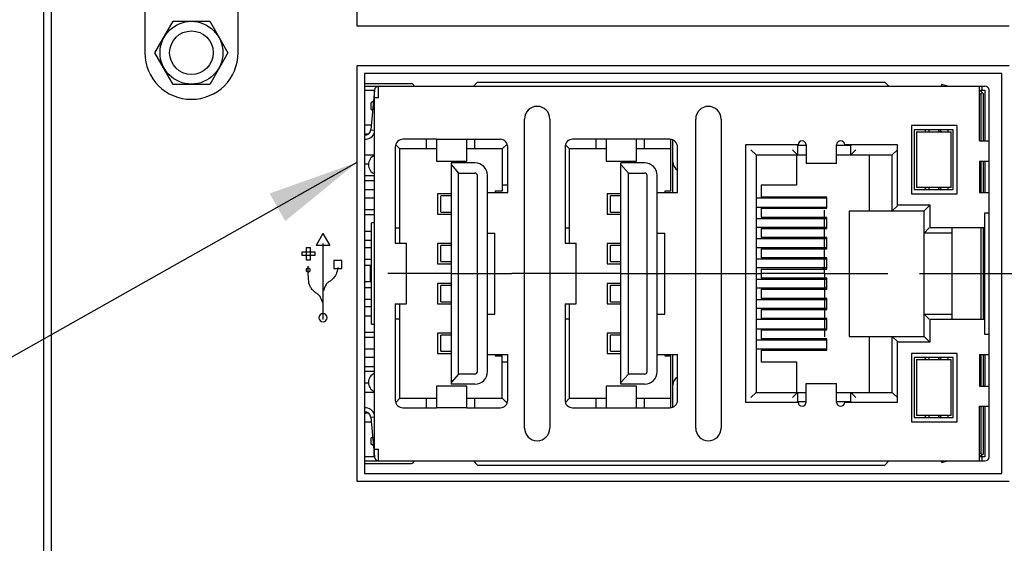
# Model space of a CAD drawing. Header units: inches. Extents: x 0.2 to 16.8, y 0.2 to 10.8.
# Tile 14 of 28: x 7.5 to 9.5, y 5.4 to 6.4. Entities that reach past the tile are written whole.
import ezdxf

# ---------------------------------------------------------------- set-up
doc = ezdxf.new("R2010")
doc.units = ezdxf.units.IN
doc.header["$LTSCALE"] = 0.935
doc.header["$MEASUREMENT"] = 0
doc.linetypes.add('CENTER', pattern=[0.6, 0.375, -0.075, 0.075, -0.075])
doc.layers.get('0').update_dxf_attribs({"linetype": 'CONTINUOUS'})
for name, color, linetype in [('DEFAULT_1', 7, 'CENTER'), ('DETAIL', 7, 'CONTINUOUS'), ('DIMENSIONS', 7, 'CONTINUOUS')]:
    doc.layers.add(name, color=color, linetype=linetype)
doc.styles.get("Standard").update_dxf_attribs({"font": 'txt', "width": 0.8})
doc.dimstyles.new('DIMSTYLE_1', dxfattribs={"dimtxt": 0.125, "dimasz": 0.18, "dimexe": 0.125, "dimexo": 0.0625, "dimgap": 0.09, "dimtad": 0, "dimtih": 1, "dimtoh": 1, "dimdec": 3, "dimzin": 4, "dimdsep": 46, "dimtxsty": 'STANDARD', "dimblk": '_FILLED', "dimblk1": '_FILLED', "dimblk2": '_FILLED', "dimcen": 0.09, "dimadec": 0, "dimazin": 0, "dimtp": 0.001, "dimtm": 0.001, "dimtfac": 1, "dimtdec": 3, "dimtofl": 0, "dimtmove": 0, "dimatfit": 3, "dimldrblk": '_FILLED', "dimfxl": 1, "dimtolj": 1, "dimtzin": 4, "dimarcsym": 0})
doc.dimstyles.get("Standard").update_dxf_attribs({"dimtxt": 0.125, "dimasz": 0.18, "dimexe": 0.125, "dimexo": 0.0625, "dimgap": 0.09, "dimtad": 0, "dimtih": 1, "dimtoh": 1, "dimdec": 3, "dimzin": 4, "dimdsep": 46, "dimtxsty": 'STANDARD', "dimblk": '_FILLED', "dimblk1": '_FILLED', "dimblk2": '_FILLED', "dimcen": 0.09, "dimadec": 0, "dimazin": 0, "dimtol": 1, "dimtp": 0.01, "dimtm": 0.01, "dimtfac": 1, "dimtdec": 3, "dimtofl": 0, "dimtmove": 0, "dimatfit": 3, "dimldrblk": '_FILLED', "dimfxl": 1, "dimtolj": 1, "dimtzin": 4, "dimarcsym": 0})

# ---------------------------------------------------------------- blocks, each defined once
blk = doc.blocks.new('*D5')
at = {"layer": 'DIMENSIONS', "color": 2, "linetype": 'CONTINUOUS'}
blk.add_line((9.3024, 5.9013), (11.4404, 5.9013), dxfattribs=at)
at = {"layer": 'DIMENSIONS', "color": 2, "linetype": 'CONTINUOUS', "insert": (11.5029, 5.9638), "char_height": 0.125, "width": 1.225, "attachment_point": 1, "line_spacing_factor": 0.9}
blk.add_mtext('2.642{\\Ftxt.shx;\\W1.000000;\\H0.125000; }[67.1]', dxfattribs=at)
blk = doc.blocks.new('_FILLED')
at = {"color": 0, "linetype": 'BYBLOCK'}
blk.add_solid([(0, 0), (-1, 0.174), (-1, -0.174)], dxfattribs=at)
blk = doc.blocks.new('*D6')
at = {"layer": 'DIMENSIONS', "color": 2, "linetype": 'CONTINUOUS'}
blk.add_line((9.3019, 6.8002), (11.4404, 6.8002), dxfattribs=at)
at = {"layer": 'DIMENSIONS', "color": 2, "linetype": 'CONTINUOUS', "insert": (11.5029, 6.8627), "char_height": 0.125, "width": 1.325, "attachment_point": 1, "line_spacing_factor": 0.9}
blk.add_mtext('3.541{\\Ftxt.shx;\\W1.000000;\\H0.125000; }[89.94]', dxfattribs=at)
blk = doc.blocks.new('*D7')
at = {"layer": 'DIMENSIONS', "color": 2, "linetype": 'CONTINUOUS'}
blk.add_line((9.1023, 7.3088), (11.4404, 7.3088), dxfattribs=at)
at = {"layer": 'DIMENSIONS', "color": 2, "linetype": 'CONTINUOUS', "insert": (11.5029, 7.3713), "char_height": 0.125, "width": 1.425, "attachment_point": 1, "line_spacing_factor": 0.9}
blk.add_mtext('4.049{\\Ftxt.shx;\\W1.000000;\\H0.125000; }[102.86]', dxfattribs=at)
blk = doc.blocks.new('*D8')
at = {"layer": 'DIMENSIONS', "color": 2, "linetype": 'CONTINUOUS'}
blk.add_line((7.6777, 6.8198), (6.8708, 6.8198), dxfattribs=at)
at = {"layer": 'DIMENSIONS', "color": 2, "linetype": 'CONTINUOUS', "insert": (6.8083, 6.8823), "char_height": 0.125, "width": 1.325, "attachment_point": 3, "line_spacing_factor": 0.9}
blk.add_mtext('3.560{\\Ftxt.shx;\\W1.000000;\\H0.125000; }[90.43]', dxfattribs=at)

msp = doc.modelspace()

# ---------------------------------------------------------------- linework, layer by layer
at = {"color": 7, "linetype": 'CONTINUOUS'}
for p, q in [((7.5733, 8.2021), (7.5733, 3.1351)), ((7.5883, 8.1671), (7.5883, 3.1701)), ((8.1918, 7.2102), (8.1918, 6.3902)), ((7.7733, 6.4751), (7.7733, 6.3373)), ((7.9573, 6.3373), (7.9573, 6.4298)), ((7.7931, 6.3373), (7.8292, 6.3998)), ((7.8292, 6.3998), (7.9014, 6.3998)), ((7.9014, 6.3998), (7.9374, 6.3373)), ((8.1918, 6.3902), (9.4798, 6.3902)), ((7.8292, 6.2748), (7.7931, 6.3373)), ((7.9374, 6.3373), (7.9014, 6.2748)), ((8.1918, 6.3113), (8.1918, 5.4913)), ((9.4798, 6.3113), (8.1918, 6.3113)), ((8.2068, 6.2963), (8.2068, 5.5063)), ((9.4648, 6.2963), (8.2068, 6.2963)), ((8.4298, 6.2793), (8.4218, 6.2713)), ((8.4298, 6.2793), (9.2338, 6.2793)), ((9.2338, 6.2793), (9.2418, 6.2713)), ((9.4648, 5.5063), (9.4648, 6.2963)), ((7.9014, 6.2748), (7.8292, 6.2748)), ((8.2068, 6.2763), (8.2998, 6.2763)), ((8.2068, 6.2713), (9.4318, 6.2713)), ((8.2068, 6.2633), (8.2267, 6.2633)), ((8.2267, 6.2633), (8.2197, 6.1852)), ((8.2258, 6.2623), (8.2258, 6.2525)), ((8.2268, 5.5393), (8.2268, 6.2633)), ((8.2348, 6.2483), (8.2348, 6.2713)), ((9.346, 6.2713), (9.3468, 6.2743)), ((9.3578, 6.2713), (9.3468, 6.2743)), ((9.4208, 6.1633), (9.4208, 6.2713)), ((9.4208, 6.2633), (9.4318, 6.2633)), ((9.4238, 6.2613), (9.4208, 6.2613)), ((9.4238, 6.2613), (9.4288, 6.2563)), ((9.4263, 6.2588), (9.4238, 6.2563)), ((9.4258, 6.2713), (9.4258, 6.2633)), ((9.4318, 6.2633), (9.4318, 6.1633)), ((9.4398, 5.5393), (9.4398, 6.2633)), ((8.2248, 6.2416), (8.2198, 6.2383)), ((8.2348, 6.2483), (8.2268, 6.2483)), ((9.4208, 6.2563), (9.4238, 6.2563)), ((9.4238, 6.2563), (9.4238, 6.1633)), ((9.4288, 6.1633), (9.4288, 6.2563)), ((8.2198, 6.2253), (8.2198, 6.2383)), ((8.2198, 6.2253), (8.2233, 6.2253)), ((8.5228, 5.5962), (8.5228, 6.2063)), ((8.5728, 6.2063), (8.5728, 5.5963)), ((8.8608, 5.5963), (8.8608, 6.2063)), ((8.9108, 6.2063), (8.9108, 5.5963)), ((8.2205, 6.1943), (8.2068, 6.1943)), ((8.2197, 6.1852), (8.2268, 6.1845)), ((9.2868, 6.1938), (9.2868, 6.0588)), ((9.3768, 6.1938), (9.2868, 6.1938)), ((9.2923, 6.1853), (9.2923, 6.0673)), ((9.3693, 6.1853), (9.2923, 6.1853)), ((9.2963, 6.1813), (9.2963, 6.0713)), ((9.2963, 6.1813), (9.3653, 6.1813)), ((9.3208, 6.1853), (9.3208, 6.1813)), ((9.3408, 6.1813), (9.3408, 6.1853)), ((9.3433, 6.1853), (9.3433, 6.1813)), ((9.3583, 6.1853), (9.3583, 6.1813)), ((9.3653, 6.0713), (9.3653, 6.1813)), ((9.3693, 6.0673), (9.3693, 6.1853)), ((9.3768, 6.0588), (9.3768, 6.1938)), ((8.214, 6.1763), (8.2068, 6.1763)), ((8.2268, 6.1763), (8.2248, 6.1763)), ((8.3488, 6.1663), (8.2828, 6.1663)), ((8.3293, 6.1473), (8.3293, 6.1663)), ((8.3488, 6.1663), (8.3488, 6.1233)), ((8.3488, 6.1663), (8.4747, 6.1663)), ((8.4088, 6.1233), (8.4088, 6.1663)), ((8.4243, 6.1663), (8.4243, 6.1473)), ((8.8098, 6.1663), (8.6178, 6.1663)), ((8.6643, 6.1473), (8.6643, 6.1663)), ((8.6838, 6.1663), (8.6838, 6.1233)), ((8.7438, 6.1233), (8.7438, 6.1663)), ((8.7593, 6.1663), (8.7593, 6.1473)), ((8.8118, 6.0638), (8.8118, 6.1659)), ((8.8158, 6.0613), (8.8158, 6.1648)), ((9.4208, 6.1633), (9.4398, 6.1633)), ((8.2678, 6.1513), (8.2678, 5.9613)), ((8.2685, 6.1556), (8.2768, 6.1473)), ((8.2768, 5.9613), (8.2768, 6.1473)), ((8.3488, 6.1473), (8.2768, 6.1473)), ((8.4788, 6.1473), (8.4088, 6.1473)), ((8.4885, 6.157), (8.4788, 6.1473)), ((8.4788, 6.1473), (8.4788, 6.0638)), ((8.4898, 6.0613), (8.4898, 6.1513)), ((8.6028, 6.1513), (8.6028, 5.9613)), ((8.6035, 6.1556), (8.6118, 6.1473)), ((8.6118, 5.9613), (8.6118, 6.1473)), ((8.6838, 6.1473), (8.6118, 6.1473)), ((8.8118, 6.1473), (8.7438, 6.1473)), ((8.8248, 6.0613), (8.8248, 6.1513)), ((8.9588, 6.1553), (8.9588, 5.6473)), ((9.0628, 6.1553), (8.9588, 6.1553)), ((8.9698, 6.1458), (8.9798, 6.1358)), ((9.0518, 6.1458), (9.0618, 6.1358)), ((9.0603, 6.1552), (9.0616, 6.1539)), ((9.0616, 6.1539), (9.0618, 6.1538)), ((9.0618, 6.1538), (9.0618, 6.1358)), ((9.0788, 6.1538), (9.0618, 6.1538)), ((9.0788, 6.1553), (9.0788, 6.1183)), ((9.1388, 6.1183), (9.1388, 6.1553)), ((9.1668, 6.1538), (9.1388, 6.1538)), ((9.2588, 6.1553), (9.1548, 6.1553)), ((9.1668, 6.1538), (9.1682, 6.1552)), ((9.1668, 6.1358), (9.1668, 6.1538)), ((9.1768, 6.1458), (9.1668, 6.1358)), ((9.2588, 6.1458), (9.2488, 6.1358)), ((9.2588, 6.0363), (9.2588, 6.1553)), ((8.2268, 6.1353), (8.2068, 6.1353)), ((8.3488, 6.1233), (8.4088, 6.1233)), ((8.6838, 6.1233), (8.7438, 6.1233)), ((8.9798, 6.1358), (8.9798, 5.6668)), ((8.9798, 6.1358), (9.0788, 6.1358)), ((9.0598, 6.1358), (9.0598, 6.0758)), ((9.1388, 6.1358), (9.2488, 6.1358)), ((9.2038, 6.0253), (9.2038, 6.1358)), ((9.2488, 6.0253), (9.2488, 6.1358)), ((9.4208, 6.1233), (9.4208, 6.0613)), ((9.4208, 6.1233), (9.4398, 6.1233)), ((9.4238, 6.1233), (9.4238, 6.0613)), ((9.4288, 6.0613), (9.4288, 6.1233)), ((9.4318, 6.1233), (9.4318, 6.0613)), ((8.2149, 6.1173), (8.2068, 6.1173)), ((8.3778, 6.1198), (8.3778, 5.6828)), ((8.4248, 6.1198), (8.3778, 6.1198)), ((8.3778, 6.1164), (8.3928, 6.0998)), ((8.7128, 5.6828), (8.7128, 6.1198)), ((8.7598, 6.1198), (8.7128, 6.1198)), ((8.7128, 6.1164), (8.7278, 6.0998)), ((9.1388, 6.1183), (9.0788, 6.1183)), ((8.2268, 6.0943), (8.2068, 6.0943)), ((8.2068, 6.0853), (8.2268, 6.0853)), ((8.3928, 5.7028), (8.3928, 6.0998)), ((8.3928, 6.0998), (8.4248, 6.0998)), ((8.4298, 5.7078), (8.4298, 6.0948)), ((8.4498, 5.7078), (8.4498, 6.0948)), ((8.7278, 5.7028), (8.7278, 6.0998)), ((8.7278, 6.0998), (8.7598, 6.0998)), ((8.7648, 5.7078), (8.7648, 6.0948)), ((8.7848, 5.7078), (8.7848, 6.0948)), ((8.2068, 6.0673), (8.2268, 6.0673)), ((8.4788, 6.0763), (8.4898, 6.0763)), ((8.9898, 6.0758), (8.9898, 6.0523)), ((9.0598, 6.0758), (8.9898, 6.0758)), ((9.2923, 6.0673), (9.3693, 6.0673)), ((9.3653, 6.0713), (9.2963, 6.0713)), ((9.3208, 6.0713), (9.3208, 6.0673)), ((9.3408, 6.0673), (9.3408, 6.0713)), ((9.3433, 6.0713), (9.3433, 6.0673)), ((9.3583, 6.0713), (9.3583, 6.0673)), ((8.2268, 6.0503), (8.2068, 6.0503)), ((8.3508, 6.0588), (8.3508, 6.0188)), ((8.3778, 6.0588), (8.3508, 6.0588)), ((8.3578, 6.0228), (8.3578, 6.0548)), ((8.3778, 6.0548), (8.3578, 6.0548)), ((8.4498, 6.0613), (8.4898, 6.0613)), ((8.4648, 6.0638), (8.4648, 6.0613)), ((8.4788, 6.0638), (8.4648, 6.0638)), ((8.6858, 6.0588), (8.6858, 6.0188)), ((8.7128, 6.0588), (8.6858, 6.0588)), ((8.6928, 6.0228), (8.6928, 6.0548)), ((8.7128, 6.0548), (8.6928, 6.0548)), ((8.7848, 6.0613), (8.8248, 6.0613)), ((8.7998, 6.0638), (8.7998, 6.0613)), ((8.8118, 6.0638), (8.7998, 6.0638)), ((9.1198, 6.0503), (8.9798, 6.0503)), ((9.1198, 6.0523), (8.9898, 6.0523)), ((9.1124, 6.0503), (9.1124, 6.0523)), ((9.1198, 6.0303), (9.1198, 6.0523)), ((9.2868, 6.0588), (9.3768, 6.0588)), ((9.4208, 6.0613), (9.4398, 6.0613)), ((8.2268, 6.0273), (8.2068, 6.0273)), ((8.9798, 6.0323), (9.1198, 6.0323)), ((8.9898, 6.0303), (8.9898, 6.0123)), ((8.9898, 6.0303), (9.1198, 6.0303)), ((9.1124, 6.0303), (9.1124, 6.0323)), ((9.2588, 6.0353), (9.2488, 6.0253)), ((9.3238, 6.0363), (9.2588, 6.0363)), ((9.3118, 6.0253), (9.3218, 6.0353)), ((9.3238, 5.9913), (9.3238, 6.0363)), ((8.2268, 6.0173), (8.2068, 6.0173)), ((8.3508, 6.0188), (8.3778, 6.0188)), ((8.3578, 6.0228), (8.3778, 6.0228)), ((8.6858, 6.0188), (8.7128, 6.0188)), ((8.6928, 6.0228), (8.7128, 6.0228)), ((8.9798, 6.0103), (9.1198, 6.0103)), ((9.1198, 6.0123), (8.9898, 6.0123)), ((9.1124, 6.0103), (9.1124, 6.0123)), ((9.1198, 5.9903), (9.1198, 6.0123)), ((9.1638, 6.0253), (9.1638, 5.7773)), ((9.1638, 6.0253), (9.3118, 6.0253)), ((9.3118, 5.7773), (9.3118, 6.0253)), ((9.4318, 5.7813), (9.4318, 6.0213)), ((9.4318, 6.0213), (9.4398, 6.0213)), ((8.2208, 5.8013), (8.2208, 6.0013)), ((8.2268, 6.0013), (8.2208, 6.0013)), ((8.2678, 5.9913), (8.2768, 5.9913)), ((8.6028, 5.9913), (8.6118, 5.9913)), ((9.1198, 5.9923), (8.9798, 5.9923)), ((8.9898, 5.9903), (8.9898, 5.9723)), ((8.9898, 5.9903), (9.1198, 5.9903)), ((9.1124, 5.9903), (9.1124, 5.9923)), ((9.3218, 5.9913), (9.3118, 5.9813)), ((9.4318, 5.9913), (9.3238, 5.9913)), ((9.3668, 5.8113), (9.3668, 5.9913)), ((9.4238, 5.9913), (9.4238, 5.8113)), ((9.4288, 5.8113), (9.4288, 5.9913)), ((8.2068, 5.9853), (8.2208, 5.9853)), ((8.2068, 5.9673), (8.2208, 5.9673)), ((8.4498, 5.9813), (8.4645, 5.9813)), ((8.4645, 5.8213), (8.4645, 5.9813)), ((8.7848, 5.9813), (8.7995, 5.9813)), ((8.7995, 5.8213), (8.7995, 5.9813)), ((8.9798, 5.9703), (9.1198, 5.9703)), ((9.1198, 5.9723), (8.9898, 5.9723)), ((9.1124, 5.9703), (9.1124, 5.9723)), ((9.1198, 5.9503), (9.1198, 5.9723)), ((9.3668, 5.9813), (9.3118, 5.9813)), ((8.2208, 5.9523), (8.2068, 5.9523)), ((8.2678, 5.9613), (8.2899, 5.9613)), ((8.2899, 5.8413), (8.2899, 5.9613)), ((8.3508, 5.9608), (8.3508, 5.9208)), ((8.3778, 5.9608), (8.3508, 5.9608)), ((8.3578, 5.9248), (8.3578, 5.9568)), ((8.3778, 5.9568), (8.3578, 5.9568)), ((8.6028, 5.9613), (8.6249, 5.9613)), ((8.6249, 5.8413), (8.6249, 5.9613)), ((8.6858, 5.9608), (8.6858, 5.9208)), ((8.7128, 5.9608), (8.6858, 5.9608)), ((8.6928, 5.9248), (8.6928, 5.9568)), ((8.7128, 5.9568), (8.6928, 5.9568)), ((9.1198, 5.9523), (8.9798, 5.9523)), ((8.9898, 5.9503), (8.9898, 5.9323)), ((8.9898, 5.9503), (9.1198, 5.9503)), ((9.1124, 5.9503), (9.1124, 5.9523)), ((8.2208, 5.9293), (8.2068, 5.9293)), ((8.9798, 5.9303), (9.1198, 5.9303)), ((9.1198, 5.9323), (8.9898, 5.9323)), ((9.1124, 5.9303), (9.1124, 5.9323)), ((9.1198, 5.9103), (9.1198, 5.9323)), ((8.2208, 5.9173), (8.2068, 5.9173)), ((8.2187, 5.8853), (8.2187, 5.9173)), ((8.3508, 5.9208), (8.3778, 5.9208)), ((8.3578, 5.9248), (8.3778, 5.9248)), ((8.6858, 5.9208), (8.7128, 5.9208)), ((8.6928, 5.9248), (8.7128, 5.9248)), ((9.1198, 5.9123), (8.9798, 5.9123)), ((8.9898, 5.9103), (8.9898, 5.8923)), ((8.9898, 5.9103), (9.1198, 5.9103)), ((9.1124, 5.9103), (9.1124, 5.9123)), ((8.9798, 5.8903), (9.1198, 5.8903)), ((9.1198, 5.8923), (8.9898, 5.8923)), ((9.1124, 5.8903), (9.1124, 5.8923)), ((9.1198, 5.8703), (9.1198, 5.8923)), ((8.2068, 5.8853), (8.2208, 5.8853)), ((8.2208, 5.8733), (8.2068, 5.8733)), ((8.3508, 5.8818), (8.3508, 5.8418)), ((8.3778, 5.8818), (8.3508, 5.8818)), ((8.3578, 5.8458), (8.3578, 5.8778)), ((8.3778, 5.8778), (8.3578, 5.8778)), ((8.6858, 5.8818), (8.6858, 5.8418)), ((8.7128, 5.8818), (8.6858, 5.8818)), ((8.6928, 5.8458), (8.6928, 5.8778)), ((8.7128, 5.8778), (8.6928, 5.8778)), ((9.1198, 5.8723), (8.9798, 5.8723)), ((8.9898, 5.8703), (8.9898, 5.8523)), ((8.9898, 5.8703), (9.1198, 5.8703)), ((9.1124, 5.8703), (9.1124, 5.8723)), ((9.1198, 5.8523), (8.9898, 5.8523)), ((9.1124, 5.8503), (9.1124, 5.8523)), ((9.1198, 5.8303), (9.1198, 5.8523)), ((8.2208, 5.8503), (8.2068, 5.8503)), ((8.2208, 5.8353), (8.2068, 5.8353)), ((8.2678, 5.8413), (8.2678, 5.6513)), ((8.2678, 5.8413), (8.2899, 5.8413)), ((8.2768, 5.6553), (8.2768, 5.8413)), ((8.3508, 5.8418), (8.3778, 5.8418)), ((8.3578, 5.8458), (8.3778, 5.8458)), ((8.6028, 5.8413), (8.6028, 5.6513)), ((8.6028, 5.8413), (8.6249, 5.8413)), ((8.6118, 5.6553), (8.6118, 5.8413)), ((8.6858, 5.8418), (8.7128, 5.8418)), ((8.6928, 5.8458), (8.7128, 5.8458)), ((8.9798, 5.8503), (9.1198, 5.8503)), ((9.1198, 5.8323), (8.9798, 5.8323)), ((9.1124, 5.8303), (9.1124, 5.8323)), ((8.2208, 5.8173), (8.2068, 5.8173)), ((8.4498, 5.8213), (8.4645, 5.8213)), ((8.7848, 5.8213), (8.7995, 5.8213)), ((8.9898, 5.8303), (8.9898, 5.8123)), ((8.9898, 5.8303), (9.1198, 5.8303)), ((9.1198, 5.8123), (8.9898, 5.8123)), ((9.1124, 5.8103), (9.1124, 5.8123)), ((9.1198, 5.7903), (9.1198, 5.8123)), ((9.3118, 5.8213), (9.3668, 5.8213)), ((9.3118, 5.8213), (9.3218, 5.8113)), ((8.2208, 5.8013), (8.2268, 5.8013)), ((8.2768, 5.8113), (8.2678, 5.8113)), ((8.6118, 5.8113), (8.6028, 5.8113)), ((9.1198, 5.8103), (8.9798, 5.8103)), ((8.9798, 5.7923), (9.1198, 5.7923)), ((9.1124, 5.7903), (9.1124, 5.7923)), ((9.3238, 5.7663), (9.3238, 5.8113)), ((9.3238, 5.8113), (9.4318, 5.8113)), ((8.2068, 5.7853), (8.2268, 5.7853)), ((8.2268, 5.7753), (8.2068, 5.7753)), ((8.3508, 5.7838), (8.3508, 5.7438)), ((8.3778, 5.7838), (8.3508, 5.7838)), ((8.3578, 5.7478), (8.3578, 5.7798)), ((8.3778, 5.7798), (8.3578, 5.7798)), ((8.6858, 5.7838), (8.6858, 5.7438)), ((8.7128, 5.7838), (8.6858, 5.7838)), ((8.6928, 5.7478), (8.6928, 5.7798)), ((8.7128, 5.7798), (8.6928, 5.7798)), ((8.9898, 5.7903), (8.9898, 5.7723)), ((8.9898, 5.7903), (9.1198, 5.7903)), ((9.1638, 5.7773), (9.3118, 5.7773)), ((9.2038, 5.6668), (9.2038, 5.7773)), ((9.2488, 5.6668), (9.2488, 5.7773)), ((9.2588, 5.7673), (9.2488, 5.7773)), ((9.3218, 5.7673), (9.3118, 5.7773)), ((9.4398, 5.7813), (9.4318, 5.7813)), ((8.9798, 5.7703), (9.1198, 5.7703)), ((9.1198, 5.7723), (8.9898, 5.7723)), ((9.1124, 5.7703), (9.1124, 5.7723)), ((9.1198, 5.7503), (9.1198, 5.7723)), ((9.2588, 5.6473), (9.2588, 5.7663)), ((9.2588, 5.7663), (9.3238, 5.7663)), ((8.2268, 5.7523), (8.2068, 5.7523)), ((8.2268, 5.7353), (8.2068, 5.7353)), ((8.3508, 5.7438), (8.3778, 5.7438)), ((8.3578, 5.7478), (8.3778, 5.7478)), ((8.4498, 5.7413), (8.4898, 5.7413)), ((8.4648, 5.7413), (8.4648, 5.7388)), ((8.4648, 5.7388), (8.4788, 5.7388)), ((8.4788, 5.6553), (8.4788, 5.7388)), ((8.4898, 5.6513), (8.4898, 5.7413)), ((8.6858, 5.7438), (8.7128, 5.7438)), ((8.6928, 5.7478), (8.7128, 5.7478)), ((8.7848, 5.7413), (8.8248, 5.7413)), ((8.7998, 5.7413), (8.7998, 5.7388)), ((8.7998, 5.7388), (8.8118, 5.7388)), ((8.8118, 5.6366), (8.8118, 5.7388)), ((8.8158, 5.6377), (8.8158, 5.7413)), ((8.8248, 5.6513), (8.8248, 5.7413)), ((9.1198, 5.7523), (8.9798, 5.7523)), ((8.9898, 5.7503), (8.9898, 5.7268)), ((8.9898, 5.7503), (9.1198, 5.7503)), ((9.1124, 5.7503), (9.1124, 5.7523)), ((9.2868, 5.7438), (9.2868, 5.6088)), ((9.3768, 5.7438), (9.2868, 5.7438)), ((9.2923, 5.7353), (9.2923, 5.6173)), ((9.3693, 5.7353), (9.2923, 5.7353)), ((9.3208, 5.7353), (9.3208, 5.7313)), ((9.3408, 5.7313), (9.3408, 5.7353)), ((9.3433, 5.7353), (9.3433, 5.7313)), ((9.3583, 5.7353), (9.3583, 5.7313)), ((9.3693, 5.6173), (9.3693, 5.7353)), ((9.3768, 5.6088), (9.3768, 5.7438)), ((9.4208, 5.7413), (9.4398, 5.7413)), ((9.4208, 5.7413), (9.4208, 5.6793)), ((9.4238, 5.7413), (9.4238, 5.6793)), ((9.4288, 5.6793), (9.4288, 5.7413)), ((9.4318, 5.7413), (9.4318, 5.6793)), ((8.2268, 5.7173), (8.2068, 5.7173)), ((8.4898, 5.7263), (8.4788, 5.7263)), ((8.9898, 5.7268), (9.0598, 5.7268)), ((9.0598, 5.7268), (9.0598, 5.6668)), ((9.2963, 5.7313), (9.2963, 5.6213)), ((9.2963, 5.7313), (9.3653, 5.7313)), ((9.3653, 5.6213), (9.3653, 5.7313)), ((8.2068, 5.7083), (8.2268, 5.7083)), ((8.3928, 5.7028), (8.3778, 5.6861)), ((8.4248, 5.7028), (8.3928, 5.7028)), ((8.7278, 5.7028), (8.7128, 5.6861)), ((8.7598, 5.7028), (8.7278, 5.7028)), ((8.2068, 5.6853), (8.2149, 5.6853)), ((8.3488, 5.6793), (8.3488, 5.6362)), ((8.4088, 5.6793), (8.3488, 5.6793)), ((8.4248, 5.6828), (8.3778, 5.6828)), ((8.4088, 5.6362), (8.4088, 5.6793)), ((8.6838, 5.6793), (8.6838, 5.6362)), ((8.7438, 5.6793), (8.6838, 5.6793)), ((8.7598, 5.6828), (8.7128, 5.6828)), ((8.7438, 5.6362), (8.7438, 5.6793)), ((9.0788, 5.6473), (9.0788, 5.6843)), ((9.0788, 5.6843), (9.1388, 5.6843)), ((9.1388, 5.6473), (9.1388, 5.6843)), ((9.4208, 5.6793), (9.4398, 5.6793)), ((8.2068, 5.6673), (8.2268, 5.6673)), ((8.9798, 5.6668), (8.9698, 5.6568)), ((8.9798, 5.6668), (9.0788, 5.6668)), ((9.0518, 5.6568), (9.0618, 5.6668)), ((9.0618, 5.6668), (9.0618, 5.6488)), ((9.1388, 5.6668), (9.2488, 5.6668)), ((9.1668, 5.6488), (9.1668, 5.6668)), ((9.1768, 5.6568), (9.1668, 5.6668)), ((9.2488, 5.6668), (9.2588, 5.6568)), ((8.2685, 5.6469), (8.2768, 5.6553)), ((8.2768, 5.6553), (8.3488, 5.6553)), ((8.3293, 5.6362), (8.3293, 5.6553)), ((8.4088, 5.6553), (8.4788, 5.6553)), ((8.4243, 5.6553), (8.4243, 5.6362)), ((8.4885, 5.6455), (8.4788, 5.6553)), ((8.6035, 5.6469), (8.6118, 5.6553)), ((8.6118, 5.6553), (8.6838, 5.6553)), ((8.6643, 5.6362), (8.6643, 5.6553)), ((8.7438, 5.6553), (8.8118, 5.6553)), ((8.7593, 5.6553), (8.7593, 5.6362)), ((8.9588, 5.6473), (9.0628, 5.6473)), ((9.0603, 5.6473), (9.0616, 5.6486)), ((9.0616, 5.6486), (9.0618, 5.6488)), ((9.0618, 5.6488), (9.0788, 5.6488)), ((9.1388, 5.6488), (9.1668, 5.6488)), ((9.1548, 5.6473), (9.2588, 5.6473)), ((9.1682, 5.6473), (9.1668, 5.6488)), ((9.4208, 5.6393), (9.4398, 5.6393)), ((9.4208, 5.5313), (9.4208, 5.6393)), ((9.4238, 5.6393), (9.4238, 5.5463)), ((9.4288, 5.5463), (9.4288, 5.6393)), ((9.4318, 5.6393), (9.4318, 5.5393)), ((8.2068, 5.6263), (8.214, 5.6263)), ((8.2268, 5.618), (8.2197, 5.6173)), ((8.2197, 5.6173), (8.2267, 5.5393)), ((8.2248, 5.6263), (8.2268, 5.6263)), ((8.2828, 5.6362), (8.3488, 5.6362)), ((8.4088, 5.6362), (8.3488, 5.6362)), ((8.4088, 5.6362), (8.4747, 5.6362)), ((8.6178, 5.6362), (8.8097, 5.6362)), ((9.2923, 5.6173), (9.3693, 5.6173)), ((9.3653, 5.6213), (9.2963, 5.6213)), ((9.3208, 5.6213), (9.3208, 5.6173)), ((9.3408, 5.6173), (9.3408, 5.6213)), ((9.3433, 5.6213), (9.3433, 5.6173)), ((9.3583, 5.6213), (9.3583, 5.6173)), ((8.2068, 5.6083), (8.2205, 5.6083)), ((9.2868, 5.6088), (9.3768, 5.6088)), ((8.2198, 5.5643), (8.2198, 5.5773)), ((8.2233, 5.5773), (8.2198, 5.5773)), ((8.2248, 5.5609), (8.2198, 5.5643)), ((8.2258, 5.5403), (8.2258, 5.55)), ((8.2268, 5.5543), (8.2348, 5.5543)), ((8.2348, 5.5313), (8.2348, 5.5543)), ((9.4238, 5.5463), (9.4208, 5.5463)), ((9.4208, 5.5413), (9.4238, 5.5413)), ((9.4238, 5.5463), (9.4263, 5.5438)), ((9.4238, 5.5413), (9.4288, 5.5463)), ((8.2267, 5.5393), (8.2068, 5.5393)), ((8.2068, 5.5313), (9.4318, 5.5313)), ((8.2068, 5.5263), (8.2998, 5.5263)), ((8.4298, 5.5233), (8.4218, 5.5313)), ((8.4298, 5.5233), (9.2338, 5.5233)), ((9.2338, 5.5233), (9.2418, 5.5313)), ((9.3468, 5.5283), (9.346, 5.5313)), ((9.3468, 5.5283), (9.3578, 5.5313)), ((9.4318, 5.5393), (9.4208, 5.5393)), ((9.4258, 5.5393), (9.4258, 5.5313)), ((8.2068, 5.5063), (9.4648, 5.5063)), ((8.1918, 5.4913), (9.4798, 5.4913))]:
    msp.add_line(p, q, dxfattribs=at)
at = {"color": 40, "linetype": 'CONTINUOUS'}
for p, q in [((8.125, 5.9804), (8.1116, 5.9564)), ((8.125, 5.9804), (8.1382, 5.9564)), ((8.0925, 5.928), (8.0925, 5.953)), ((8.0925, 5.953), (8.0996, 5.953)), ((8.0996, 5.953), (8.0996, 5.928)), ((8.1382, 5.9564), (8.1116, 5.9564)), ((8.1252, 5.8104), (8.1252, 5.9604)), ((8.0836, 5.937), (8.0836, 5.944)), ((8.0836, 5.944), (8.1086, 5.944)), ((8.1086, 5.937), (8.0836, 5.937)), ((8.1086, 5.944), (8.1086, 5.937)), ((8.0996, 5.928), (8.0925, 5.928)), ((8.0959, 5.9069), (8.0959, 5.9159)), ((8.1463, 5.9271), (8.1463, 5.9111)), ((8.1623, 5.9271), (8.1463, 5.9271)), ((8.1463, 5.9111), (8.1623, 5.9111)), ((8.1539, 5.9091), (8.153, 5.9057)), ((8.1545, 5.9131), (8.1539, 5.9091)), ((8.1623, 5.9111), (8.1623, 5.9271)), ((8.096, 5.8997), (8.0959, 5.9069)), ((8.0962, 5.8939), (8.096, 5.8997)), ((8.0964, 5.8894), (8.0962, 5.8939)), ((8.0968, 5.8859), (8.0964, 5.8894)), ((8.1429, 5.8896), (8.1415, 5.8885)), ((8.1442, 5.8909), (8.1429, 5.8896)), ((8.1456, 5.8923), (8.1442, 5.8909)), ((8.147, 5.8939), (8.1456, 5.8923)), ((8.1483, 5.8956), (8.147, 5.8939)), ((8.1496, 5.8976), (8.1483, 5.8956)), ((8.1509, 5.8999), (8.1496, 5.8976)), ((8.152, 5.9026), (8.1509, 5.8999)), ((8.153, 5.9057), (8.152, 5.9026)), ((8.0971, 5.8831), (8.0968, 5.8859)), ((8.0977, 5.881), (8.0971, 5.8831)), ((8.0983, 5.8792), (8.0977, 5.881)), ((8.0989, 5.8775), (8.0983, 5.8792)), ((8.0996, 5.8758), (8.0989, 5.8775)), ((8.1004, 5.8743), (8.0996, 5.8758)), ((8.1014, 5.8728), (8.1004, 5.8743)), ((8.1023, 5.8715), (8.1014, 5.8728)), ((8.1033, 5.8701), (8.1023, 5.8715)), ((8.1044, 5.8689), (8.1033, 5.8701)), ((8.1274, 5.8715), (8.1259, 5.8671)), ((8.1287, 5.875), (8.1274, 5.8715)), ((8.13, 5.8777), (8.1287, 5.875)), ((8.1311, 5.8797), (8.13, 5.8777)), ((8.1322, 5.8812), (8.1311, 5.8797)), ((8.1334, 5.8824), (8.1322, 5.8812)), ((8.1344, 5.8833), (8.1334, 5.8824)), ((8.1355, 5.884), (8.1344, 5.8833)), ((8.1378, 5.8856), (8.1355, 5.884)), ((8.139, 5.8865), (8.1378, 5.8856)), ((8.1402, 5.8875), (8.139, 5.8865)), ((8.1415, 5.8885), (8.1402, 5.8875)), ((8.1055, 5.8677), (8.1044, 5.8689)), ((8.1066, 5.8667), (8.1055, 5.8677)), ((8.109, 5.8646), (8.1066, 5.8667)), ((8.1102, 5.8637), (8.109, 5.8646)), ((8.1115, 5.8628), (8.1102, 5.8637)), ((8.1127, 5.862), (8.1115, 5.8628)), ((8.1138, 5.8611), (8.1127, 5.862)), ((8.1149, 5.8604), (8.1138, 5.8611)), ((8.116, 5.8596), (8.1149, 5.8604)), ((8.1171, 5.8588), (8.116, 5.8596)), ((8.1182, 5.8576), (8.1171, 5.8588)), ((8.1192, 5.8561), (8.1182, 5.8576)), ((8.1204, 5.854), (8.1192, 5.8561)), ((8.1216, 5.8513), (8.1204, 5.854)), ((8.123, 5.8479), (8.1216, 5.8513)), ((8.1245, 5.8434), (8.123, 5.8479))]:
    msp.add_line(p, q, dxfattribs=at)
at = {"color": 7, "linetype": 'CONTINUOUS'}
for radius in [0.062, 0.043]:
    msp.add_circle((7.8653, 6.3373), radius, dxfattribs=at)
for centre, radius, start, end in [((7.8653, 6.3373), 0.092, 180, 360), ((8.2348, 6.2623), 0.009, 173.2331, 180), ((8.2348, 6.2633), 0.008, 90, 180), ((8.2998, 6.2713), 0.005, 0, 90), ((9.4318, 6.2633), 0.008, 0, 90), ((8.5478, 6.2063), 0.025, 0.001, 179.9999), ((8.8858, 6.2063), 0.025, 360, 180), ((8.2078, 6.1863), 0.012, 265.1969, 354.8651), ((9.3293, 6.1763), 0.017, 147.7276, 162.8351), ((9.3293, 6.1763), 0.017, 17.1342, 32.2315), ((8.2078, 6.1863), 0.02, 267.1181, 343.6363), ((8.2828, 6.1513), 0.015, 89.8827, 180), ((8.4748, 6.1513), 0.015, 0, 90.11), ((8.6178, 6.1513), 0.015, 89.8827, 180), ((8.8098, 6.1513), 0.015, 0, 90.066), ((9.0708, 6.1553), 0.008, 0, 180), ((9.1468, 6.1553), 0.008, 0, 180), ((8.2348, 6.1163), 0.02, 113.8603, 246.1353), ((8.4248, 6.0948), 0.025, 0, 90), ((8.7598, 6.0948), 0.025, 0, 90), ((8.8338, 6.1213), 0.018, 180, 239.7369), ((8.4248, 6.0948), 0.005, 0, 90), ((8.7598, 6.0948), 0.005, 0, 90), ((9.3293, 6.0763), 0.017, 197.1342, 212.2315), ((9.3293, 6.0763), 0.017, 327.7381, 342.8441), ((9.3293, 5.7263), 0.017, 147.7381, 162.8441), ((9.3293, 5.7263), 0.017, 17.1342, 32.2315), ((8.2348, 5.6863), 0.02, 113.8603, 246.1353), ((8.4248, 5.7078), 0.025, 270, 360), ((8.4248, 5.7078), 0.005, 270, 360), ((8.7598, 5.7078), 0.025, 270, 360), ((8.7598, 5.7078), 0.005, 270, 360), ((8.8338, 5.6813), 0.018, 120.2765, 180), ((8.2828, 5.6513), 0.015, 180, 270.11), ((8.4748, 5.6513), 0.015, 269.8827, 360), ((8.6178, 5.6513), 0.015, 180, 270.11), ((8.8098, 5.6513), 0.015, 269.8827, 360), ((9.0708, 5.6473), 0.008, 180, 360), ((9.1468, 5.6473), 0.008, 180, 360), ((8.2078, 5.6163), 0.02, 16.3635, 92.8819), ((8.2078, 5.6163), 0.012, 5.1349, 94.8031), ((9.3293, 5.6263), 0.017, 197.1249, 212.222), ((9.3293, 5.6263), 0.017, 327.7381, 342.8441), ((8.5478, 5.5963), 0.025, 180.1217, 359.9999), ((8.8858, 5.5963), 0.025, 180, 360), ((8.2348, 5.5403), 0.009, 180, 186.7669), ((8.2348, 5.5393), 0.008, 180, 270), ((8.2998, 5.5313), 0.005, 270, 360), ((9.4318, 5.5393), 0.008, 270, 360)]:
    msp.add_arc(centre, radius, start, end, dxfattribs=at)
at = {"color": 40, "linetype": 'CONTINUOUS'}
for points in [[(8.0958, 5.9124), (8.0939, 5.9124), (8.0917, 5.9102), (8.0917, 5.9083)], [(8.1, 5.9083), (8.1, 5.9102), (8.0978, 5.9124), (8.0958, 5.9124)], [(8.0917, 5.9083), (8.0917, 5.9063), (8.0939, 5.9041), (8.0958, 5.9041)], [(8.0958, 5.9041), (8.0978, 5.9041), (8.1, 5.9063), (8.1, 5.9083)], [(8.1252, 5.8224), (8.1213, 5.8224), (8.117, 5.818), (8.117, 5.8141)], [(8.117, 5.8141), (8.117, 5.8102), (8.1213, 5.8059), (8.1252, 5.8059)], [(8.1335, 5.8141), (8.1335, 5.818), (8.1291, 5.8224), (8.1252, 5.8224)], [(8.1252, 5.8059), (8.1291, 5.8059), (8.1335, 5.8102), (8.1335, 5.8141)]]:
    msp.add_open_spline(points, degree=3, dxfattribs=at)
at = {"layer": 'DEFAULT_1', "color": 7, "linetype": 'CENTER'}
for p, q in [((9.1148, 5.9013), (9.1148, 6.0264)), ((8.3778, 5.9013), (8.2527, 5.9013)), ((8.3778, 5.9013), (8.4979, 5.9013)), ((8.7128, 5.9013), (8.4979, 5.9013)), ((8.7128, 5.9013), (8.9897, 5.9013)), ((9.1148, 5.9013), (8.9897, 5.9013)), ((9.1148, 5.9013), (9.1148, 5.7762)), ((9.1148, 5.9013), (9.2399, 5.9013))]:
    msp.add_line(p, q, dxfattribs=at)

# ---------------------------------------------------------------- dimensions: what is measured, and where the dimension line sits
at = {"layer": 'DIMENSIONS', "color": 2, "linetype": 'CONTINUOUS'}
for feature_location, offset, origin, picture, middle in [((9.1023, 7.3088), (2.3382, 0), (9.0398, 3.2594), '*D7', (12.2154, 7.3088)), ((7.6777, 6.8198), (-0.8068, 0), (7.7402, 3.2594), '*D8', (6.1458, 6.8198)), ((9.3019, 6.8002), (2.1386, 0), (9.2394, 3.2594), '*D6', (12.1654, 6.8002)), ((9.3024, 5.9013), (2.1381, 0), (9.2399, 3.2594), '*D5', (12.1154, 5.9013))]:
    dim = msp.add_ordinate_dim(feature_location=feature_location, offset=offset, dtype=0, origin=origin, dimstyle='DIMSTYLE_1', override={"dimtad": 1, "dimtih": 0, "dimtoh": 0}, dxfattribs=at)
    dim.commit()
    dim.dimension.update_dxf_attribs({"geometry": picture, "text_midpoint": middle})

# ---------------------------------------------------------------- leaders
at = {"layer": 'DETAIL', "color": 2, "linetype": 'CONTINUOUS'}
for points in [[(8.1918, 6.1206), (7.0109, 5.4547), (6.8309, 5.4547)], [(9.3713, 5.0876), (11.3286, 5.5737), (11.5086, 5.5737)]]:
    msp.add_leader(points, dimstyle='STANDARD', override={"dimtad": 0}, dxfattribs=at)

doc.saveas('drawing.dxf')
